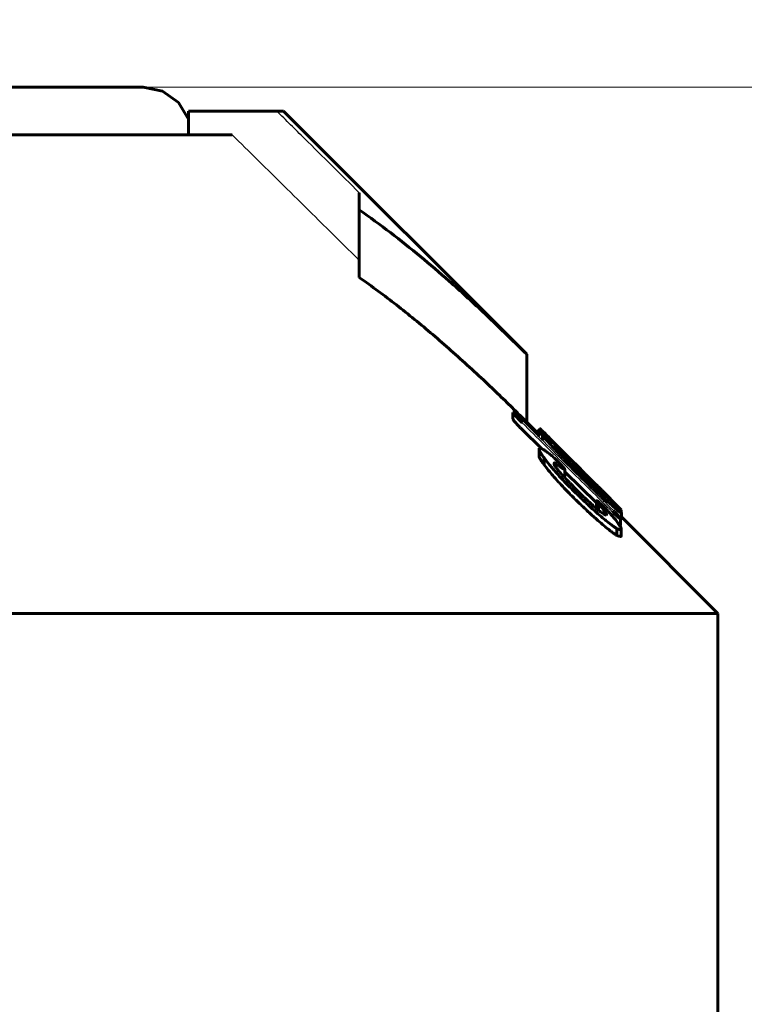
# Model space of a CAD drawing. Header units: millimetres. Extents: x 0 to 841, y 0 to 594.
# Tile 21 of 24: x 615 to 631, y 354 to 375. Entities that reach past the tile are written whole.
import ezdxf

# ---------------------------------------------------------------- set-up
doc = ezdxf.new("R2010")
doc.units = ezdxf.units.MM
for name, pattern in [('K5LT-1', [0]), ('K5LT_BASIC', [0]), ('K5LT_THIN', [0])]:
    doc.linetypes.add(name, pattern=pattern)
doc.layers.add('Системный слой', color=7, linetype='Continuous')
doc.layers.add('Системный слой (1)', color=7, linetype='Continuous', true_color=0x6c6c6c)
doc.styles.add('KDIMTEXTSTYLE', font='txt', dxfattribs={"width": 0.96, "oblique": 15, "height": 5})
doc.styles.add('KTEXTSTYLE', font='txt', dxfattribs={"width": 0.96, "height": 5})
doc.dimstyles.new('KDIMSTYLE (1.00)', dxfattribs={"dimtxt": 5, "dimasz": 1, "dimexe": 2, "dimexo": 0, "dimgap": 1, "dimtad": 1, "dimtxsty": 'KDIMTEXTSTYLE', "dimsah": 1, "dimcen": 0, "dimdle": 1, "dimadec": 0, "dimazin": 0, "dimtfac": 0.667, "dimtmove": 0, "dimatfit": 3, "dimfxl": 1, "dimtvp": 1, "dimtolj": 1, "dimtzin": 0, "dimarcsym": 0})

# ---------------------------------------------------------------- blocks, each defined once
blk = doc.blocks.new('U63')
at = {"layer": 'Системный слой (1)', "color": 150, "linetype": 'K5LT_BASIC', "lineweight": 60, "true_color": 0x0080ff}
for p, q in [((628.022, 364.18), (628.035, 364.172)), ((628.035, 364.172), (628.044, 364.167)), ((628.044, 364.167), (628.051, 364.165))]:
    blk.add_line(p, q, dxfattribs=at)
blk = doc.blocks.new('U72')
at = {"layer": 'Системный слой (1)', "color": 150, "linetype": 'K5LT_BASIC', "lineweight": 60, "true_color": 0x0080ff}
for p, q in [((626.374, 366.182), (626.404, 366.152)), ((626.404, 366.152), (626.48, 366.076))]:
    blk.add_line(p, q, dxfattribs=at)
blk = doc.blocks.new('U73')
at = {"layer": 'Системный слой (1)', "color": 150, "linetype": 'K5LT_BASIC', "lineweight": 60, "true_color": 0x0080ff}
for p, q in [((618.073, 373.326), (618.473, 373.243)), ((618.473, 373.243), (618.807, 373.006)), ((618.807, 373.006), (619.019, 372.656))]:
    blk.add_line(p, q, dxfattribs=at)
blk = doc.blocks.new('U74')
at = {"layer": 'Системный слой (1)', "color": 150, "linetype": 'K5LT_BASIC', "lineweight": 60, "true_color": 0x0080ff}
for p, q in [((628.051, 364.293), (628.063, 364.286)), ((628.063, 364.286), (628.07, 364.283)), ((628.07, 364.283), (628.072, 364.286))]:
    blk.add_line(p, q, dxfattribs=at)
blk = doc.blocks.new('U76')
at = {"layer": 'Системный слой (1)', "color": 150, "linetype": 'K5LT_BASIC', "lineweight": 60, "true_color": 0x0080ff}
for p, q in [((626.338, 366.077), (626.088, 366.326)), ((630.088, 362.326), (628.072, 364.343))]:
    blk.add_line(p, q, dxfattribs=at)
blk = doc.blocks.new('U81')
at = {"layer": 'Системный слой (1)', "color": 150, "linetype": 'K5LT_BASIC', "lineweight": 60, "true_color": 0x0080ff}
for p, q in [((626.838, 365.216), (626.858, 365.201)), ((626.858, 365.201), (626.876, 365.19)), ((626.876, 365.19), (626.887, 365.187))]:
    blk.add_line(p, q, dxfattribs=at)
blk = doc.blocks.new('U83')
at = {"layer": 'Системный слой (1)', "color": 150, "linetype": 'K5LT_BASIC', "lineweight": 60, "true_color": 0x0080ff}
for p, q in [((627.847, 364.707), (627.91, 364.646)), ((627.91, 364.646), (627.967, 364.589)), ((627.967, 364.589), (628.016, 364.541)), ((628.016, 364.541), (628.042, 364.514)), ((628.042, 364.514), (628.059, 364.496)), ((628.059, 364.496), (628.066, 364.489))]:
    blk.add_line(p, q, dxfattribs=at)
blk = doc.blocks.new('U84')
at = {"layer": 'Системный слой (1)', "color": 150, "linetype": 'K5LT_BASIC', "lineweight": 60, "true_color": 0x0080ff}
for p, q in [((625.994, 366.168), (626.396, 365.772)), ((626.887, 365.288), (627.55, 364.634))]:
    blk.add_line(p, q, dxfattribs=at)
blk = doc.blocks.new('U85')
at = {"layer": 'Системный слой (1)', "color": 150, "linetype": 'K5LT_BASIC', "lineweight": 60, "true_color": 0x0080ff}
for p, q in [((627.276, 365.28), (626.404, 366.152)), ((628.016, 364.541), (627.663, 364.893))]:
    blk.add_line(p, q, dxfattribs=at)
blk = doc.blocks.new('U86')
at = {"layer": 'Системный слой (1)', "color": 150, "linetype": 'K5LT_BASIC', "lineweight": 60, "true_color": 0x0080ff}
for p, q in [((627.333, 365.223), (627.367, 365.187)), ((627.367, 365.187), (627.422, 365.129)), ((627.422, 365.129), (627.517, 365.032))]:
    blk.add_line(p, q, dxfattribs=at)
blk = doc.blocks.new('U90')
at = {"layer": 'Системный слой (1)', "color": 150, "linetype": 'K5LT_BASIC', "lineweight": 60, "true_color": 0x0080ff}
for p, q in [((626.323, 366.119), (626.324, 366.123)), ((626.324, 366.123), (626.329, 366.124)), ((626.329, 366.124), (626.338, 366.121))]:
    blk.add_line(p, q, dxfattribs=at)
blk = doc.blocks.new('U93')
at = {"layer": 'Системный слой (1)', "color": 150, "linetype": 'K5LT_BASIC', "lineweight": 60, "true_color": 0x0080ff}
for p, q in [((626.854, 365.7), (627.017, 365.537)), ((627.017, 365.537), (627.163, 365.393)), ((627.163, 365.393), (627.276, 365.28)), ((627.276, 365.28), (627.297, 365.26)), ((627.297, 365.26), (627.316, 365.24)), ((627.316, 365.24), (627.333, 365.223))]:
    blk.add_line(p, q, dxfattribs=at)
blk = doc.blocks.new('U94')
at = {"layer": 'Системный слой (1)', "color": 150, "linetype": 'K5LT_BASIC', "lineweight": 60, "true_color": 0x0080ff}
for p, q in [((627.55, 364.531), (627.553, 364.524)), ((627.553, 364.524), (627.56, 364.514)), ((627.56, 364.514), (627.569, 364.502))]:
    blk.add_line(p, q, dxfattribs=at)
blk = doc.blocks.new('D12')
at = {"layer": 'Системный слой (1)'}
for points in [[(568.588, 386.722), (569.088, 387.38), (564.088, 386.722), (569.088, 386.063)], [(656.088, 386.722), (651.088, 387.38), (651.588, 386.722), (651.088, 386.063)]]:
    blk.add_hatch(color=7, dxfattribs=at).paths.add_polyline_path(points)
at = {"layer": 'Системный слой (1)', "color": 7, "linetype": 'K5LT_THIN', "lineweight": 18}
for p, q in [((564.088, 297.126), (564.088, 388.722)), ((656.088, 322.957), (656.088, 388.722)), ((564.088, 386.722), (569.088, 387.38)), ((569.088, 387.38), (568.588, 386.722)), ((651.588, 386.722), (651.088, 387.38)), ((651.088, 387.38), (656.088, 386.722)), ((569.088, 386.063), (564.088, 386.722)), ((656.088, 386.722), (564.088, 386.722)), ((568.588, 386.722), (569.088, 386.063)), ((656.088, 386.722), (651.088, 386.063)), ((651.088, 386.063), (651.588, 386.722))]:
    blk.add_line(p, q, dxfattribs=at)
blk.add_wipeout([(606.003, 387.722), (606.003, 395.104), (613.847, 395.104), (613.847, 387.722)]).dxf.layer = 'Системный слой (1)'
at = {"layer": 'Системный слой (1)', "color": 7, "insert": (606.003, 394.309), "char_height": 5, "attachment_point": 1, "style": 'KTEXTSTYLE'}
blk.add_mtext('\\fArial|b0|c204|p34;\\H5.0;\\W1.000;\\Q15;\\fGOST Type AU|b0|i0|c204|p34;\\Q15;\\W0.960;92', dxfattribs=at)
blk = doc.blocks.new('KDIMARROW_01')
at = {"layer": 'Системный слой'}
blk.add_hatch(color=0, dxfattribs=at).paths.add_polyline_path([(0, 0), (-5, 0.658), (-4.5, 0), (-5, -0.658)])
at = {"layer": 'Системный слой', "color": 0, "linetype": 'K5LT_THIN', "lineweight": 18}
for p, q in [((-4.5, 0), (-5, 0.658)), ((-5, 0.658), (0, 0)), ((0, 0), (-5, -0.658)), ((-5, -0.658), (-4.5, 0))]:
    blk.add_line(p, q, dxfattribs=at)
at = {"layer": 'Системный слой (1)', "color": 0, "linetype": 'K5LT_THIN', "lineweight": 18}
blk.add_line((470.918, 149.784), (468.918, 149.784), dxfattribs=at)
blk = doc.blocks.new('D17')
at = {"layer": 'Системный слой (1)'}
for points in [[(716.834, 368.326), (716.176, 373.326), (715.518, 368.326), (716.176, 368.826)], [(716.176, 244.626), (716.834, 249.626), (716.176, 249.126), (715.518, 249.626)]]:
    blk.add_hatch(color=7, dxfattribs=at).paths.add_polyline_path(points)
at = {"layer": 'Системный слой (1)', "color": 7, "linetype": 'K5LT_THIN', "lineweight": 18}
for p, q in [((615.783, 373.326), (718.176, 373.326)), ((715.518, 368.326), (716.176, 373.326)), ((716.176, 373.326), (716.834, 368.326)), ((716.176, 244.626), (716.176, 373.326)), ((716.176, 368.826), (715.518, 368.326)), ((716.834, 368.326), (716.176, 368.826)), ((716.176, 244.626), (715.518, 249.626)), ((715.518, 249.626), (716.176, 249.126)), ((716.176, 249.126), (716.834, 249.626)), ((716.834, 249.626), (716.176, 244.626)), ((623.745, 244.626), (718.176, 244.626))]:
    blk.add_line(p, q, dxfattribs=at)
blk.add_wipeout([(715.176, 301.716), (707.794, 301.716), (707.794, 315.656), (715.176, 315.656)]).dxf.layer = 'Системный слой (1)'
at = {"layer": 'Системный слой (1)', "color": 7, "insert": (708.589, 301.716), "char_height": 5, "attachment_point": 1, "rotation": 90, "style": 'KTEXTSTYLE'}
blk.add_mtext('\\fArial|b0|c204|p34;\\H5.0;\\W1.000;\\Q15;\\fGOST Type AU|b0|i0|c204|p34;\\Q15;\\W0.960;128,7', dxfattribs=at)

msp = doc.modelspace()

# ---------------------------------------------------------------- linework, layer by layer
at = {"layer": 'Системный слой (1)', "color": 150, "linetype": 'K5LT_BASIC', "lineweight": 60, "true_color": 0x0080ff}
for p, q in [((610.588, 373.326), (618.073, 373.326)), ((619.019, 372.326), (619.019, 372.826)), ((620.861, 372.826), (619.019, 372.826)), ((620.861, 372.826), (621.003, 372.826)), ((626.088, 367.741), (621.003, 372.826)), ((611.838, 372.326), (619.934, 372.326)), ((622.588, 370.76), (622.588, 371.119)), ((622.588, 369.346), (622.588, 370.76)), ((626.088, 366.326), (626.088, 367.741)), ((625.802, 366.383), (625.802, 366.524)), ((626.338, 366.022), (626.338, 366.154)), ((626.365, 366.144), (626.365, 366.19)), ((626.374, 366.137), (626.374, 366.182)), ((626.323, 366.092), (626.323, 366.119)), ((626.417, 365.944), (626.417, 366.044)), ((626.48, 366.045), (626.48, 366.076)), ((626.346, 365.755), (626.346, 365.777)), ((626.346, 365.614), (626.346, 365.755)), ((626.695, 365.784), (626.695, 365.811)), ((626.758, 365.779), (626.758, 365.796)), ((626.854, 365.7), (626.758, 365.796)), ((626.802, 365.754), (626.819, 365.737)), ((626.452, 365.433), (626.452, 365.575)), ((626.713, 365.529), (626.74, 365.503)), ((627.211, 365.332), (627.001, 365.54)), ((626.66, 365.463), (626.66, 365.451)), ((626.695, 365.386), (626.695, 365.464)), ((626.887, 365.187), (626.887, 365.328)), ((627.219, 365.323), (627.262, 365.28)), ((627.262, 365.196), (627.262, 365.264)), ((627.411, 365.114), (627.262, 365.264)), ((627.333, 365.209), (627.333, 365.223)), ((627.411, 365.051), (627.411, 365.114)), ((627.517, 365.038), (627.517, 365.039)), ((627.517, 365.024), (627.517, 365.038)), ((627.666, 364.873), (627.666, 364.888)), ((627.715, 364.66), (627.715, 364.723)), ((627.742, 364.76), (627.742, 364.753)), ((627.847, 364.685), (627.847, 364.707)), ((627.55, 364.673), (627.55, 364.68)), ((627.55, 364.531), (627.55, 364.673)), ((627.593, 364.483), (627.593, 364.614)), ((627.758, 364.373), (627.758, 364.391)), ((628.051, 364.165), (628.051, 364.306)), ((628.066, 364.441), (628.066, 364.489)), ((628.072, 364.286), (628.072, 364.427)), ((627.976, 363.955), (627.976, 364.096)), ((628.064, 364.103), (628.064, 364.085)), ((628.064, 363.944), (628.064, 364.085)), ((590.088, 362.326), (630.088, 362.326)), ((630.088, 353.326), (630.088, 362.326))]:
    msp.add_line(p, q, dxfattribs=at)
at = {"layer": 'Системный слой (1)', "color": 7, "linetype": 'K5LT-1'}
for points, knots in [([(622.588, 371.119), (622.398, 371.308), (622.016, 371.685), (621.537, 372.159), (621.153, 372.539), (620.959, 372.731), (620.861, 372.826)], [0, 0, 0, 0, 0.522477, 1.044954, 1.310311, 1.575669, 1.575669, 1.575669, 1.575669]), ([(619.934, 372.326), (620.11, 372.154), (620.49, 371.779), (621.069, 371.208), (621.778, 370.507), (622.283, 370.007), (622.588, 369.705)], [0, 0, 0, 0, 1.041986, 2.253134, 3.437562, 5.255882, 5.255882, 5.255882, 5.255882])]:
    msp.add_open_spline(points, degree=3, knots=knots, dxfattribs=at)
at = {"layer": 'Системный слой (1)', "color": 150, "linetype": 'K5LT_BASIC', "lineweight": 60, "true_color": 0x0080ff}
for points, knots in [([(626.088, 367.741), (625.784, 368.045), (625.248, 368.567), (624.505, 369.244), (623.863, 369.794), (623.238, 370.293), (622.808, 370.608), (622.588, 370.76)], [0, 0, 0, 0, 2.181066, 3.805962, 5.16753, 6.570619, 8, 8, 8, 8]), ([(626.088, 366.326), (626.024, 366.39), (625.862, 366.552), (625.592, 366.816), (625.131, 367.257), (624.517, 367.821), (623.752, 368.473), (623.111, 368.974), (622.721, 369.253), (622.588, 369.346)], [0, 0, 0, 0, 0.572057, 1.457049, 2.394883, 4.642037, 6.810489, 8.917194, 10, 10, 10, 10]), ([(625.967, 366.388), (625.95, 366.405), (625.924, 366.43), (625.894, 366.458), (625.876, 366.474), (625.86, 366.488), (625.842, 366.503), (625.827, 366.514), (625.812, 366.523), (625.805, 366.525), (625.802, 366.524)], [0, 0, 0, 0, 2.666693, 3.872727, 4.544635, 5.522733, 6.634153, 7.762625, 8.792989, 11, 11, 11, 11]), ([(625.802, 366.524), (625.804, 366.52), (625.807, 366.514), (625.815, 366.503), (625.823, 366.491), (625.836, 366.475), (625.855, 366.453), (625.879, 366.426), (625.905, 366.399), (625.929, 366.374), (625.958, 366.344), (625.98, 366.323), (625.994, 366.309)], [0, 0, 0, 0, 1.368994, 2.039138, 2.859531, 3.903184, 5.239338, 6.827282, 8.327386, 9.670549, 10.758562, 13, 13, 13, 13]), ([(625.802, 366.383), (625.804, 366.379), (625.807, 366.372), (625.815, 366.361), (625.823, 366.35), (625.836, 366.334), (625.855, 366.312), (625.879, 366.285), (625.905, 366.257), (625.929, 366.233), (625.958, 366.203), (625.98, 366.182), (625.994, 366.168)], [0, 0, 0, 0, 1.368994, 2.039138, 2.859531, 3.903184, 5.239338, 6.827282, 8.327386, 9.670549, 10.758562, 13, 13, 13, 13]), ([(627.001, 365.54), (626.944, 365.597), (626.859, 365.68), (626.744, 365.793), (626.666, 365.869), (626.582, 365.949), (626.521, 366.007), (626.461, 366.062), (626.424, 366.096), (626.386, 366.128), (626.356, 366.152), (626.34, 366.16), (626.338, 366.156), (626.338, 366.154)], [0, 0, 0, 0, 2.737005, 3.985785, 5.506096, 6.603807, 8.276075, 8.77292, 10.13795, 10.766601, 11.841556, 13.234698, 14, 14, 14, 14]), ([(626.338, 366.154), (626.338, 366.151), (626.342, 366.141), (626.366, 366.107), (626.395, 366.07), (626.417, 366.044)], [0, 0, 0, 0, 1.644112, 3.174333, 6, 6, 6, 6]), ([(626.365, 366.19), (626.365, 366.19), (626.365, 366.19), (626.366, 366.189), (626.369, 366.187), (626.372, 366.184), (626.374, 366.182)], [0, 0, 0, 0, 1.875889, 3.330672, 4.78086, 7, 7, 7, 7]), ([(626.417, 366.044), (626.426, 366.033), (626.445, 366.011), (626.484, 365.967), (626.539, 365.906), (626.613, 365.824), (626.701, 365.728), (626.805, 365.619), (626.96, 365.458), (627.084, 365.334), (627.166, 365.253)], [0, 0, 0, 0, 0.527854, 1.096924, 2.146782, 3.391007, 4.674897, 6.140326, 7.810375, 11, 11, 11, 11]), ([(626.48, 366.076), (626.503, 366.053), (626.553, 366.002), (626.624, 365.93), (626.692, 365.861), (626.733, 365.821), (626.758, 365.796)], [0, 0, 0, 0, 2.147497, 4.24116, 5.297113, 7, 7, 7, 7]), ([(626.46, 365.735), (626.443, 365.747), (626.42, 365.76), (626.394, 365.773), (626.376, 365.78), (626.358, 365.783), (626.35, 365.78), (626.346, 365.777)], [0, 0, 0, 0, 2.240471, 3.300458, 4.554601, 6.033865, 8, 8, 8, 8]), ([(626.346, 365.755), (626.346, 365.747), (626.352, 365.729), (626.368, 365.7), (626.382, 365.676), (626.408, 365.636), (626.433, 365.601), (626.452, 365.575)], [0, 0, 0, 0, 2.206567, 3.268808, 4.140536, 5.30088, 8, 8, 8, 8]), ([(626.713, 365.529), (626.686, 365.556), (626.633, 365.603), (626.571, 365.653), (626.514, 365.697), (626.48, 365.721), (626.46, 365.735)], [0, 0, 0, 0, 1.993961, 3.84643, 5.073744, 7, 7, 7, 7]), ([(626.695, 365.811), (626.689, 365.816), (626.679, 365.823), (626.665, 365.833), (626.66, 365.834), (626.66, 365.832)], [0, 0, 0, 0, 1.972128, 3.274427, 6, 6, 6, 6]), ([(627.001, 365.458), (626.96, 365.5), (626.903, 365.56), (626.833, 365.633), (626.793, 365.676), (626.758, 365.714), (626.727, 365.748), (626.701, 365.777), (626.683, 365.799), (626.67, 365.815), (626.662, 365.827), (626.66, 365.831), (626.66, 365.832)], [0, 0, 0, 0, 3.522894, 5.023202, 6.37867, 7.306655, 8.540879, 9.697229, 10.496509, 11.24323, 12.150885, 13, 13, 13, 13]), ([(627.262, 365.264), (627.21, 365.316), (627.125, 365.4), (627.029, 365.495), (626.968, 365.554), (626.924, 365.597), (626.853, 365.665), (626.772, 365.742), (626.716, 365.792), (626.695, 365.811)], [0, 0, 0, 0, 2.572311, 4.126734, 4.75511, 5.574313, 6.368045, 8.411164, 10, 10, 10, 10]), ([(626.346, 365.614), (626.346, 365.605), (626.352, 365.588), (626.368, 365.558), (626.382, 365.534), (626.408, 365.495), (626.433, 365.459), (626.452, 365.433)], [0, 0, 0, 0, 2.206567, 3.268808, 4.140536, 5.30088, 8, 8, 8, 8]), ([(626.452, 365.575), (626.488, 365.528), (626.548, 365.453), (626.646, 365.336), (626.741, 365.228), (626.851, 365.109), (626.992, 364.963), (627.098, 364.857), (627.166, 364.791)], [0, 0, 0, 0, 1.784607, 2.75319, 4.131351, 5.469642, 6.768179, 9, 9, 9, 9]), ([(626.452, 365.433), (626.489, 365.385), (626.555, 365.302), (626.666, 365.171), (626.778, 365.047), (626.888, 364.929), (627.016, 364.796), (627.105, 364.709), (627.166, 364.65)], [0, 0, 0, 0, 1.841692, 3.050223, 4.589087, 6.075305, 6.985681, 9, 9, 9, 9]), ([(626.66, 365.463), (626.66, 365.464), (626.661, 365.466), (626.663, 365.468), (626.666, 365.47), (626.673, 365.47), (626.683, 365.468), (626.692, 365.465), (626.695, 365.464)], [0, 0, 0, 0, 0.924166, 1.77996, 2.981788, 4.32142, 7.315765, 9, 9, 9, 9]), ([(627.148, 364.891), (627.102, 364.937), (627.042, 364.999), (626.95, 365.095), (626.888, 365.161), (626.82, 365.235), (626.772, 365.289), (626.731, 365.338), (626.704, 365.373), (626.685, 365.4), (626.673, 365.419), (626.666, 365.432), (626.661, 365.443), (626.66, 365.448), (626.66, 365.451)], [0, 0, 0, 0, 3.393689, 4.446019, 6.896382, 8.166125, 9.961745, 10.894036, 12.014726, 12.812101, 13.391899, 13.932018, 14.371165, 15, 15, 15, 15]), ([(626.695, 365.464), (626.713, 365.45), (626.75, 365.422), (626.793, 365.39), (626.822, 365.368), (626.838, 365.357), (626.852, 365.347), (626.863, 365.34), (626.871, 365.335), (626.877, 365.331), (626.882, 365.328), (626.886, 365.327), (626.887, 365.328), (626.887, 365.328)], [0, 0, 0, 0, 3.550709, 7.140074, 8.410497, 9.595221, 10.552565, 11.382148, 12.081529, 12.549656, 12.9928, 13.664416, 14, 14, 14, 14]), ([(626.887, 365.328), (626.885, 365.334), (626.88, 365.343), (626.87, 365.359), (626.859, 365.374), (626.843, 365.394), (626.821, 365.419), (626.787, 365.456), (626.758, 365.485), (626.74, 365.503)], [0, 0, 0, 0, 1.736111, 2.546799, 3.521033, 4.66699, 6.016219, 7.339111, 10, 10, 10, 10]), ([(627.001, 365.458), (627.023, 365.436), (627.077, 365.38), (627.133, 365.324), (627.166, 365.291)], [0, 0, 0, 0, 2.038796, 5, 5, 5, 5]), ([(627.219, 365.323), (627.219, 365.323), (627.219, 365.323), (627.217, 365.325), (627.214, 365.328), (627.212, 365.33), (627.211, 365.332)], [0, 0, 0, 0, 1.886205, 3.443075, 4.655335, 7, 7, 7, 7]), ([(627.166, 365.291), (627.22, 365.238), (627.313, 365.146), (627.42, 365.042), (627.485, 364.98), (627.528, 364.939), (627.58, 364.891), (627.626, 364.848), (627.662, 364.817), (627.682, 364.799), (627.7, 364.784), (627.722, 364.767), (627.735, 364.757), (627.742, 364.753)], [0, 0, 0, 0, 3.466643, 5.787351, 6.812925, 7.634287, 8.611747, 10.311638, 10.959292, 11.518786, 12.085954, 12.717449, 14, 14, 14, 14]), ([(627.166, 365.253), (627.245, 365.174), (627.361, 365.06), (627.545, 364.883), (627.649, 364.785), (627.715, 364.723)], [0, 0, 0, 0, 2.567445, 3.757776, 6, 6, 6, 6]), ([(627.917, 364.612), (627.843, 364.689), (627.735, 364.802), (627.588, 364.952), (627.449, 365.093), (627.339, 365.203), (627.262, 365.28)], [0, 0, 0, 0, 2.683954, 3.732761, 4.698149, 7, 7, 7, 7]), ([(627.742, 364.76), (627.742, 364.761), (627.74, 364.764), (627.734, 364.773), (627.723, 364.786), (627.706, 364.806), (627.681, 364.833), (627.65, 364.866), (627.616, 364.902), (627.539, 364.983), (627.469, 365.055), (627.411, 365.114)], [0, 0, 0, 0, 0.722592, 1.247512, 1.912703, 2.755489, 3.75109, 4.852935, 5.961943, 7.073957, 12, 12, 12, 12]), ([(627.666, 364.891), (627.646, 364.91), (627.613, 364.944), (627.575, 364.981), (627.551, 365.005), (627.537, 365.019), (627.527, 365.029), (627.52, 365.036), (627.517, 365.039), (627.517, 365.039)], [0, 0, 0, 0, 3.368498, 5.749993, 6.673503, 7.930398, 8.617796, 9.049809, 10, 10, 10, 10]), ([(627.517, 365.038), (627.517, 365.038), (627.518, 365.037), (627.523, 365.032), (627.531, 365.023), (627.545, 365.009), (627.56, 364.994), (627.581, 364.973), (627.616, 364.937), (627.646, 364.907), (627.666, 364.888)], [0, 0, 0, 0, 0.869592, 1.365614, 2.607539, 3.476597, 4.536141, 5.71401, 7.543148, 11, 11, 11, 11]), ([(627.166, 364.791), (627.235, 364.725), (627.362, 364.604), (627.5, 364.477), (627.612, 364.378), (627.679, 364.32), (627.774, 364.241), (627.848, 364.183), (627.924, 364.129), (627.96, 364.106), (627.976, 364.096)], [0, 0, 0, 0, 2.688927, 4.917783, 5.314897, 7.009256, 7.504615, 9.118218, 10.079326, 11, 11, 11, 11]), ([(627.758, 364.373), (627.751, 364.376), (627.738, 364.382), (627.711, 364.397), (627.683, 364.415), (627.649, 364.439), (627.609, 364.469), (627.555, 364.513), (627.489, 364.569), (627.414, 364.636), (627.324, 364.719), (627.257, 364.784), (627.219, 364.82)], [0, 0, 0, 0, 0.948818, 1.58994, 2.766184, 3.40018, 4.344543, 5.677969, 7.172252, 8.649928, 10.531382, 13, 13, 13, 13]), ([(627.666, 364.888), (627.68, 364.873), (627.701, 364.852), (627.738, 364.815), (627.769, 364.785), (627.809, 364.746), (627.832, 364.723), (627.847, 364.707)], [0, 0, 0, 0, 1.738363, 2.632478, 4.77209, 5.787883, 8, 8, 8, 8]), ([(627.715, 364.723), (627.772, 364.671), (627.842, 364.608), (627.931, 364.53), (627.979, 364.49), (628.016, 364.46), (628.036, 364.444), (628.054, 364.432), (628.069, 364.423), (628.072, 364.425), (628.072, 364.427)], [0, 0, 0, 0, 3.535101, 4.421032, 6.277583, 7.250918, 7.960354, 8.625205, 9.770391, 11, 11, 11, 11]), ([(627.166, 364.65), (627.235, 364.584), (627.362, 364.462), (627.5, 364.336), (627.612, 364.236), (627.679, 364.179), (627.774, 364.1), (627.848, 364.042), (627.924, 363.987), (627.96, 363.964), (627.976, 363.955)], [0, 0, 0, 0, 2.688927, 4.917783, 5.314897, 7.009256, 7.504615, 9.118218, 10.079326, 11, 11, 11, 11]), ([(627.699, 364.559), (627.681, 364.576), (627.655, 364.6), (627.623, 364.629), (627.604, 364.646), (627.587, 364.66), (627.573, 364.67), (627.563, 364.677), (627.556, 364.681), (627.551, 364.683), (627.55, 364.681), (627.55, 364.68)], [0, 0, 0, 0, 3.431901, 4.865557, 6.258934, 7.351325, 8.413509, 9.306126, 9.9834, 10.852546, 12, 12, 12, 12]), ([(627.55, 364.673), (627.55, 364.672), (627.551, 364.67), (627.553, 364.665), (627.557, 364.66), (627.562, 364.652), (627.574, 364.637), (627.585, 364.624), (627.593, 364.614)], [0, 0, 0, 0, 1.102105, 1.708749, 2.710072, 3.868334, 5.182402, 9, 9, 9, 9]), ([(627.593, 364.614), (627.626, 364.576), (627.666, 364.528), (627.71, 364.472), (627.739, 364.433), (627.756, 364.404), (627.758, 364.393), (627.758, 364.391)], [0, 0, 0, 0, 3.35556, 4.213742, 5.453983, 7.465402, 8, 8, 8, 8]), ([(627.942, 364.287), (627.917, 364.317), (627.878, 364.363), (627.827, 364.421), (627.789, 364.464), (627.748, 364.509), (627.716, 364.543), (627.699, 364.559)], [0, 0, 0, 0, 2.898068, 4.245849, 5.207554, 6.643307, 8, 8, 8, 8]), ([(628.072, 364.427), (628.072, 364.43), (628.069, 364.437), (628.055, 364.456), (628.033, 364.485), (627.987, 364.537), (627.943, 364.585), (627.917, 364.612)], [0, 0, 0, 0, 1.603183, 2.364176, 3.806223, 5.706632, 8, 8, 8, 8]), ([(627.885, 364.444), (627.898, 364.432), (627.918, 364.413), (627.944, 364.387), (627.966, 364.368), (627.988, 364.349), (628.007, 364.333), (628.021, 364.322), (628.032, 364.314), (628.043, 364.308), (628.048, 364.306), (628.051, 364.306)], [0, 0, 0, 0, 2.168315, 3.202203, 4.426722, 5.75943, 7.091595, 8.178185, 9.156986, 10.13395, 12, 12, 12, 12]), ([(628.051, 364.306), (628.051, 364.307), (628.05, 364.31), (628.047, 364.315), (628.042, 364.322), (628.034, 364.332), (628.022, 364.347), (628.005, 364.366), (627.985, 364.389), (627.964, 364.411), (627.937, 364.439), (627.916, 364.46), (627.902, 364.475)], [0, 0, 0, 0, 0.931052, 1.608128, 2.428231, 3.311966, 4.405992, 5.892063, 7.445172, 8.9318, 10.225111, 13, 13, 13, 13]), ([(628.064, 364.103), (628.064, 364.106), (628.062, 364.115), (628.052, 364.133), (628.038, 364.157), (628.021, 364.182), (627.99, 364.225), (627.963, 364.26), (627.942, 364.287)], [0, 0, 0, 0, 1.049467, 2.236675, 3.334452, 4.782757, 5.768794, 9, 9, 9, 9]), ([(627.976, 364.096), (627.989, 364.091), (628.007, 364.085), (628.027, 364.079), (628.041, 364.076), (628.051, 364.076), (628.059, 364.077), (628.063, 364.079), (628.064, 364.083), (628.064, 364.085)], [0, 0, 0, 0, 3.092577, 4.323021, 5.78398, 7.180587, 8.137093, 9.101267, 10, 10, 10, 10]), ([(627.976, 363.955), (627.989, 363.95), (628.007, 363.944), (628.027, 363.938), (628.041, 363.935), (628.051, 363.934), (628.059, 363.935), (628.063, 363.938), (628.064, 363.941), (628.064, 363.944)], [0, 0, 0, 0, 3.092577, 4.323021, 5.78398, 7.180587, 8.137093, 9.101267, 10, 10, 10, 10])]:
    msp.add_open_spline(points, degree=3, knots=knots, dxfattribs=at)
at = {"layer": 'Системный слой (1)', "color": 7, "linetype": 'K5LT-1'}
for points in [[(625.967, 366.388), (626.29, 366.069), (626.935, 365.432), (627.58, 364.794), (627.902, 364.475)], [(627.885, 364.444), (627.57, 364.755), (626.94, 365.377), (626.309, 365.999), (625.994, 366.309)]]:
    msp.add_open_spline(points, degree=3, dxfattribs=at)
at = {"layer": 'Системный слой (1)', "color": 150, "linetype": 'K5LT_BASIC', "lineweight": 60, "true_color": 0x0080ff}
msp.add_open_spline([(627.219, 364.82), (627.196, 364.844), (627.172, 364.868), (627.148, 364.891)], degree=3, dxfattribs=at)

# ---------------------------------------------------------------- block references
at = {"layer": 'Системный слой (1)'}
for name in ['U73', 'U84', 'U76', 'U72', 'U85', 'U90', 'U93', 'U81', 'U86', 'U83', 'U94', 'U74', 'U63']:
    msp.add_blockref(name, (0, 0), dxfattribs=at)

# ---------------------------------------------------------------- next in the draw order: dimensions: what is measured, and where the dimension line sits
at = {"layer": 'Системный слой (1)', "color": 7}
dim = msp.add_linear_dim(base=(656.088, 386.722), p1=(564.088, 297.126), p2=(656.088, 322.957), dimstyle='KDIMSTYLE (1.00)', override={"dimexo": 0, "dimpost": '\\fGOST Type AU|b0|c204|p34;\\H5.0;\\W0.960;\\Q15;<>', "dimblk1": 'KDIMARROW_01', "dimblk2": 'KDIMARROW_01', "dimse1": 0, "dimse2": 0, "dimclrt": 7, "dimtol": 1, "dimtp": 0, "dimtm": 0, "dimtdec": 5, "dimtolj": 1}, dxfattribs=at)
dim.commit()
dim.dimension.update_dxf_attribs({"geometry": 'D12', "text_midpoint": (610.088, 386.722), "dimtype": 160})

# ---------------------------------------------------------------- next in the draw order: dimensions: what is measured, and where the dimension line sits
dim = msp.add_linear_dim(base=(716.176, 244.626), p1=(615.783, 373.326), p2=(623.745, 244.626), angle=90, dimstyle='KDIMSTYLE (1.00)', override={"dimexo": 0, "dimpost": '\\fGOST Type AU|b0|c204|p34;\\H5.0;\\W0.960;\\Q15;<>', "dimblk1": 'KDIMARROW_01', "dimblk2": 'KDIMARROW_01', "dimse1": 0, "dimse2": 0, "dimclrt": 7, "dimtol": 1, "dimtp": 0, "dimtm": 0, "dimtdec": 5, "dimtolj": 1}, dxfattribs=at)
dim.commit()
dim.dimension.update_dxf_attribs({"geometry": 'D17', "text_midpoint": (716.176, 308.976), "dimtype": 160})

doc.saveas('drawing.dxf')
